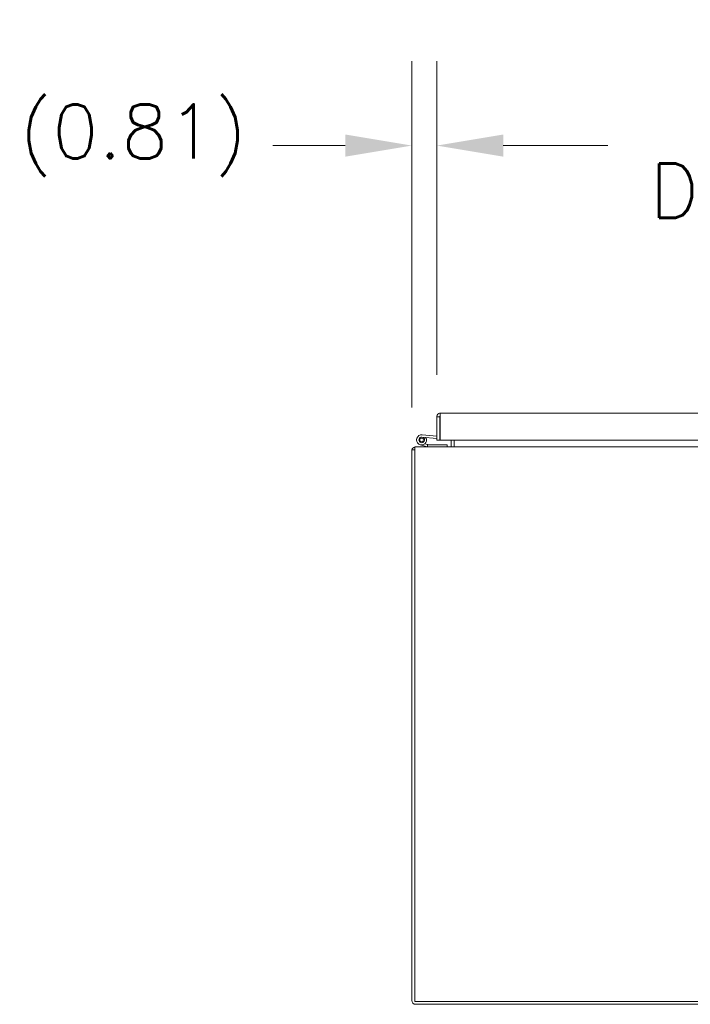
# Model space of a CAD drawing. Header units: inches. Extents: x 3 to 371, y 8 to 234.
# Tile 17 of 51: x 127 to 149, y 47 to 79. Entities that reach past the tile are written whole.
import ezdxf

# ---------------------------------------------------------------- set-up
doc = ezdxf.new("R2010")
doc.units = ezdxf.units.IN
doc.header["$LTSCALE"] = 22
doc.header["$MEASUREMENT"] = 0
doc.layers.add('Dimension (ANSI)', color=7, linetype='Continuous', lineweight=5)
doc.layers.add('Visible (ANSI)', color=7, linetype='Continuous', lineweight=5)
doc.styles.add('ROMANS', font='romans.shx')
doc.dimstyles.new('Default (ANSI)', dxfattribs={"dimscale": 22, "dimtxt": 0.08, "dimasz": 0.098425, "dimexe": 0.125, "dimexo": 0.0625, "dimgap": 0.031496, "dimtad": 0, "dimtih": 1, "dimtoh": 1, "dimrnd": 1e-08, "dimzin": 0, "dimdsep": 46, "dimtxsty": 'ROMANS', "dimcen": 0.09, "dimdle": 0.393701, "dimclrd": 256, "dimclre": 256, "dimclrt": 256, "dimadec": 0, "dimazin": 0, "dimtfac": 1.25, "dimtofl": 0, "dimtmove": 0, "dimatfit": 3, "dimfxl": 0, "dimtolj": 1, "dimtzin": 0, "dimlwd": -1, "dimlwe": -1, "dimarcsym": 0})

# ---------------------------------------------------------------- blocks, each defined once
blk = doc.blocks.new('*D26')
at = {"layer": 'Defpoints', "color": 0}
for p in [(139.946, 74.776), (140.759, 65.95), (139.946, 64.88)]:
    blk.add_point(p, dxfattribs=at)
at = {"layer": 'Dimension (ANSI)'}
for p, q in [((139.946, 66.255), (139.946, 77.526)), ((140.759, 67.325), (140.759, 77.526)), ((137.781, 74.776), (135.421, 74.776)), ((142.924, 74.776), (145.09, 74.776))]:
    blk.add_line(p, q, dxfattribs=at)
for points in [[(137.781, 75.137), (137.781, 74.415), (139.946, 74.776)], [(142.924, 75.137), (142.924, 74.415), (140.759, 74.776)]]:
    blk.add_solid(points, dxfattribs=at)
at = {"layer": 'Dimension (ANSI)', "insert": (127.185, 76.117), "char_height": 1.76, "attachment_point": 1, "style": 'ROMANS'}
blk.add_mtext('\\A1;(0.81)', dxfattribs=at)
blk = doc.blocks.new('*D35')
at = {"layer": 'Defpoints', "color": 0}
for p in [(169.196, 74.776), (140.759, 65.95), (169.196, 65.95)]:
    blk.add_point(p, dxfattribs=at)
at = {"layer": 'Dimension (ANSI)'}
for p, q in [((140.759, 67.325), (140.759, 77.526)), ((169.196, 67.325), (169.196, 77.526)), ((142.924, 74.776), (146.323, 74.776)), ((167.031, 74.776), (163.632, 74.776))]:
    blk.add_line(p, q, dxfattribs=at)
for points in [[(142.924, 75.137), (142.924, 74.415), (140.759, 74.776)], [(167.031, 75.137), (167.031, 74.415), (169.196, 74.776)]]:
    blk.add_solid(points, dxfattribs=at)
at = {"layer": 'Dimension (ANSI)', "insert": (154.978, 74.776), "char_height": 1.76, "attachment_point": 5, "style": 'ROMANS'}
blk.add_mtext('\\A1;28.44\\PDOOR WIDTH', dxfattribs=at)

msp = doc.modelspace()

# ---------------------------------------------------------------- linework, layer by layer
at = {"layer": 'Visible (ANSI)'}
for p, q in [((140.8839, 66.0751), (169.0715, 66.0751)), ((140.7589, 65.9501), (140.7589, 65.2001)), ((140.8526, 65.9501), (140.7589, 65.9501)), ((140.8526, 65.9501), (140.8526, 65.2001)), ((140.8526, 65.827), (140.8637, 65.827)), ((140.8637, 65.2001), (140.8637, 65.9501)), ((140.2798, 65.3678), (140.7589, 65.3251)), ((140.4602, 64.9761), (140.2199, 65.0447)), ((140.7589, 65.2498), (140.2732, 65.293)), ((140.3429, 65.2489), (140.4146, 65.2734)), ((140.371, 65.0768), (140.4602, 65.0493)), ((140.4602, 65.0493), (140.4602, 64.9761)), ((140.4602, 65.0493), (140.4634, 65.0483)), ((140.4634, 65.0483), (141.0952, 65.0483)), ((140.8526, 65.2001), (140.7589, 65.2001)), ((169.0917, 65.2001), (140.8637, 65.2001)), ((141.0952, 65.0483), (141.0952, 64.9733)), ((141.2272, 65.2001), (141.2272, 65.0045)), ((141.3209, 65.2001), (141.3209, 65.0045)), ((139.9459, 64.8796), (139.9459, 46.9732)), ((140.0396, 64.8796), (139.9459, 64.8796)), ((140.0396, 64.9733), (169.9772, 64.9733)), ((140.0396, 64.9733), (140.0396, 64.8483)), ((140.0396, 64.8483), (140.0396, 46.942)), ((140.4702, 64.9733), (140.4602, 64.9761)), ((141.3209, 65.0045), (141.3209, 64.9733)), ((140.0396, 46.942), (169.9772, 46.942)), ((169.946, 46.8483), (140.0709, 46.8483))]:
    msp.add_line(p, q, dxfattribs=at)
msp.add_circle((140.2652, 65.2034), 0.06, dxfattribs=at)
for centre, radius, start, end in [((140.2652, 65.2034), 0.165, 84.91091, 25.10897), ((140.2652, 65.2034), 0.09, 84.91091, 30.37166), ((140.2652, 65.2034), 0.09, 30.37166, 84.91091), ((140.2652, 65.2034), 0.165, 25.10897, 27.96664), ((140.8036, 65.3703), 0.124, 293.27596, 298.96408), ((140.0709, 64.8483), 0.125, 104.48343, 165.51657), ((141.196, 65.0045), 0.0312, 270, 0), ((141.196, 65.0045), 0.125, 345.51657, 0), ((140.0709, 46.9732), 0.125, 180, 270)]:
    msp.add_arc(centre, radius, start, end, dxfattribs=at)
for points, knots in [([(140.8839, 66.0751), (140.8402, 66.0751), (140.7973, 66.0503), (140.7755, 66.0124), (140.7647, 65.9936), (140.7589, 65.9719), (140.7589, 65.9501)], [0, 0, 0, 0, 1.04908, 1.04908, 1.04908, 1.5707963, 1.5707963, 1.5707963, 1.5707963]), ([(140.8666, 65.9758), (140.859, 65.9705), (140.8535, 65.9621), (140.8527, 65.9529), (140.8526, 65.952), (140.8526, 65.951), (140.8526, 65.9501)], [0.59510147, 0.59510147, 0.59510147, 0.59510147, 1.48347479, 1.48347479, 1.48347479, 1.57079633, 1.57079633, 1.57079633, 1.57079633]), ([(140.8637, 65.9501), (140.8682, 65.9938), (140.8726, 66.0367), (140.8771, 66.0585), (140.8794, 66.0693), (140.8816, 66.0751), (140.8839, 66.0751)], [0, 0, 0, 0, 1.04908, 1.04908, 1.04908, 1.5707963, 1.5707963, 1.5707963, 1.5707963])]:
    msp.add_open_spline(points, degree=3, knots=knots, dxfattribs=at)

# ---------------------------------------------------------------- dimensions: what is measured, and where the dimension line sits
at = {"layer": 'Dimension (ANSI)'}
for base, p2, text, override, picture, middle in [((169.1964, 74.7761), (169.1964, 65.9501), '<>\\PDOOR WIDTH', {"dimtih": 0, "dimtoh": 0, "dimdec": 2, "dimtp": 0, "dimtm": 0, "dimtdec": 2, "dimatfit": 1}, '*D35', (154.9777, 74.7761)), ((139.9459, 74.7761), (139.9459, 64.8796), '(<>)', {"dimgap": 0.031496, "dimtih": 0, "dimtoh": 0, "dimdec": 2, "dimtol": 0, "dimlim": 0, "dimtp": 0, "dimtm": 0, "dimtdec": 2, "dimatfit": 1}, '*D26', (130.9563, 74.7761))]:
    dim = msp.add_linear_dim(base=base, p1=(140.7589, 65.9501), p2=p2, angle=180, text=text, dimstyle='Default (ANSI)', override=override, dxfattribs=at)
    dim.commit()
    dim.dimension.update_dxf_attribs({"geometry": picture, "text_midpoint": middle, "dimtype": 160})

doc.saveas('drawing.dxf')
